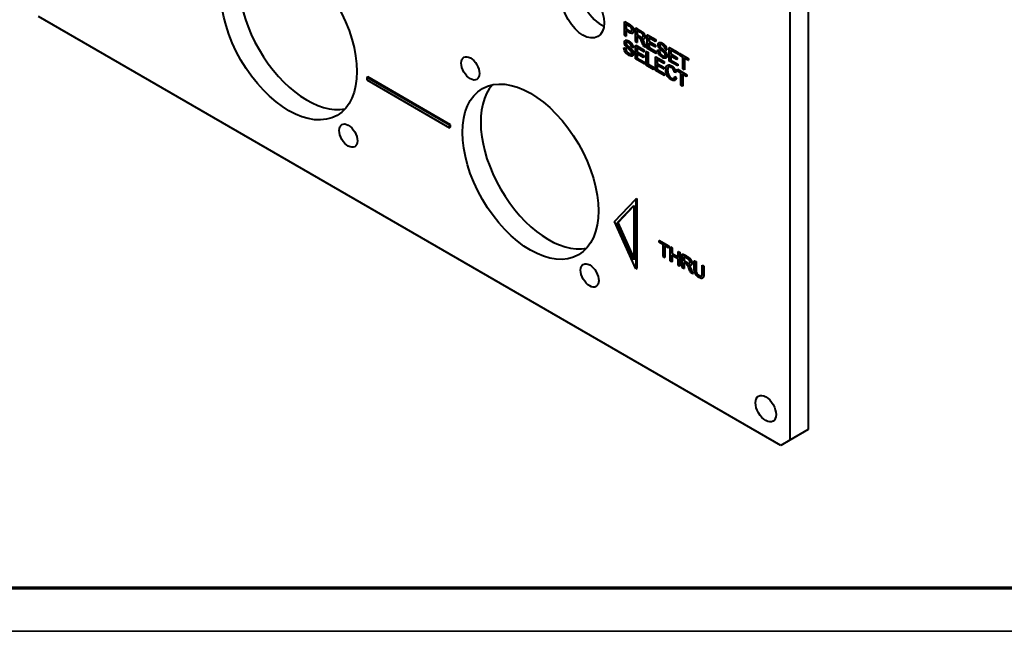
# Model space of a CAD drawing. Header units: millimetres. Extents: x 0 to 420, y -2 to 296.
# Tile 2 of 15: x 59 to 175, y 0 to 72. Entities that reach past the tile are written whole.
import ezdxf
from ezdxf import colors
from ezdxf.entities.mleader import LeaderData, LeaderLine
from ezdxf.math import Vec2, Vec3

# ---------------------------------------------------------------- set-up
doc = ezdxf.new("R2010")
doc.units = ezdxf.units.MM
for name, color, linetype in [('_Translation', 7, 'Continuous'), ('Default', 7, 'Continuous'), ('ME001036.00.04', 7, 'Continuous'), ('ME001037.00.00', 7, 'Continuous'), ('Predefinito', 7, 'Continuous')]:
    doc.layers.add(name, color=color, linetype=linetype)

# ---------------------------------------------------------------- blocks, each defined once
blk = doc.blocks.new('SE2')
at = {"layer": 'ME001036.00.04', "color": 7, "linetype": 'Continuous', "lineweight": 40}
for p, q in [((151.72, 84.84), (151.72, 23.61)), ((149.6, 83.62), (149.6, 22.38)), ((148.54, 21.77), (61.57, 71.98)), ((151.72, 23.61), (149.6, 22.38)), ((149.6, 22.38), (148.54, 21.77))]:
    blk.add_line(p, q, dxfattribs=at)
for centre, major_axis in [((90.91, 70.15), (-5.63, 9.74)), ((125.35, 72.67), (-1.75, 3.03)), ((112.16, 65.92), (0.75, -1.3)), ((119.2, 53.82), (-5.63, 9.74)), ((97.86, 58.04), (0.75, -1.3)), ((126.14, 41.67), (0.75, -1.3)), ((146.77, 26.06), (-0.85, 1.47))]:
    blk.add_ellipse(centre, major_axis=major_axis, ratio=0.57735, dxfattribs=at)
for centre, major_axis, start_param, end_param in [((93.03, 71.37), (5.62, -9.74), 3.33129, 6.093488), ((127.47, 73.9), (1.75, -3.03), 3.79273, 5.632048), ((121.32, 55.04), (5.62, -9.74), 3.33129, 6.093488)]:
    blk.add_ellipse(centre, major_axis=major_axis, ratio=0.57735, start_param=start_param, end_param=end_param, dxfattribs=at)
at = {"layer": 'ME001037.00.00', "color": 7, "linetype": 'Continuous', "lineweight": 40}
for p, q in [((130.21, 71.38), (130.25, 71.4)), ((130.21, 69.8), (130.21, 71.38)), ((130.39, 71.09), (130.39, 70.52)), ((130.39, 70.52), (130.43, 70.54)), ((130.43, 71.07), (130.43, 70.54)), ((131.5, 70.64), (131.53, 70.66)), ((131.5, 69.05), (131.5, 70.64)), ((131.67, 70.36), (131.67, 69.83)), ((130.39, 69.69), (130.21, 69.8)), ((130.39, 70.33), (130.39, 69.69)), ((130.39, 69.69), (130.43, 69.71)), ((130.43, 70.31), (130.43, 69.71)), ((131.13, 70.03), (131.18, 70.06)), ((131.67, 69.83), (131.71, 69.85)), ((131.67, 69.65), (131.67, 68.95)), ((131.71, 70.34), (131.71, 69.85)), ((131.71, 69.63), (131.71, 68.97)), ((132.48, 69.34), (132.53, 69.36)), ((132.88, 69.84), (132.91, 69.86)), ((132.88, 68.26), (132.88, 69.84)), ((132.88, 69.84), (133.86, 69.27)), ((132.91, 69.86), (133.9, 69.29)), ((133.86, 69.08), (133.06, 69.55)), ((133.06, 69.55), (133.06, 69.06)), ((133.09, 69.53), (133.09, 69.08)), ((133.86, 69.27), (133.9, 69.29)), ((133.86, 69.27), (133.86, 69.08)), ((133.9, 69.29), (133.9, 69.1)), ((130.15, 68.31), (130.19, 68.33)), ((130.15, 68.31), (130.32, 68.23)), ((130.19, 68.33), (130.36, 68.25)), ((130.35, 69.19), (130.3, 69.17)), ((130.32, 68.23), (130.36, 68.25)), ((131.2, 68.34), (131.02, 68.42)), ((131.2, 68.34), (131.23, 68.36)), ((131.67, 68.95), (131.5, 69.05)), ((131.5, 68.61), (131.53, 68.63)), ((131.5, 67.03), (131.5, 68.61)), ((131.5, 68.61), (132.48, 68.04)), ((131.53, 68.63), (132.52, 68.06)), ((131.67, 68.95), (131.71, 68.97)), ((132.48, 67.85), (131.67, 68.32)), ((131.67, 68.32), (131.67, 67.83)), ((131.71, 68.3), (131.71, 67.85)), ((132.7, 68.36), (132.47, 68.49)), ((132.48, 68.04), (132.52, 68.06)), ((132.52, 68.06), (132.52, 67.87)), ((132.7, 68.36), (132.73, 68.38)), ((133.9, 67.67), (132.88, 68.26)), ((133.06, 69.06), (133.09, 69.08)), ((133.06, 69.06), (133.81, 68.63)), ((133.81, 68.44), (133.06, 68.88)), ((133.06, 68.88), (133.06, 68.34)), ((133.06, 68.34), (133.09, 68.36)), ((133.06, 68.34), (133.9, 67.85)), ((133.09, 69.08), (133.85, 68.65)), ((133.09, 68.86), (133.09, 68.36)), ((133.09, 68.36), (133.93, 67.87)), ((133.81, 68.63), (133.85, 68.65)), ((133.81, 68.63), (133.81, 68.44)), ((133.81, 68.44), (133.85, 68.46)), ((133.85, 68.65), (133.85, 68.46)), ((133.86, 69.08), (133.9, 69.1)), ((134.09, 68.07), (134.12, 68.09)), ((134.09, 68.07), (134.26, 67.99)), ((134.12, 68.09), (134.29, 68.01)), ((134.28, 68.95), (134.24, 68.92)), ((135.13, 68.09), (134.96, 68.18)), ((135.13, 68.09), (135.17, 68.11)), ((135.43, 68.36), (135.47, 68.38)), ((135.43, 66.78), (135.43, 68.36)), ((135.43, 68.36), (136.42, 67.79)), ((135.47, 68.38), (136.45, 67.81)), ((136.42, 67.61), (135.61, 68.07)), ((135.61, 68.07), (135.61, 67.59)), ((135.64, 68.05), (135.64, 67.61)), ((131.12, 67.38), (131.16, 67.4)), ((132.51, 66.44), (131.5, 67.03)), ((131.67, 67.83), (131.71, 67.85)), ((131.67, 67.83), (132.43, 67.4)), ((132.43, 67.21), (131.67, 67.65)), ((131.67, 67.65), (131.67, 67.11)), ((131.67, 67.11), (131.71, 67.13)), ((131.67, 67.11), (132.51, 66.63)), ((131.71, 67.85), (132.47, 67.42)), ((131.71, 67.63), (131.71, 67.13)), ((131.71, 67.13), (132.55, 66.65)), ((132.43, 67.4), (132.47, 67.42)), ((132.43, 67.4), (132.43, 67.21)), ((132.43, 67.21), (132.47, 67.23)), ((132.47, 67.42), (132.47, 67.23)), ((132.48, 68.04), (132.48, 67.85)), ((132.48, 67.85), (132.52, 67.87)), ((132.76, 67.88), (132.79, 67.9)), ((132.76, 66.3), (132.76, 67.88)), ((132.76, 67.88), (132.94, 67.78)), ((132.79, 67.9), (132.97, 67.8)), ((132.94, 67.78), (132.97, 67.8)), ((132.94, 67.78), (132.94, 66.38)), ((132.97, 67.8), (132.97, 66.4)), ((133.84, 67.26), (133.87, 67.28)), ((133.84, 65.68), (133.84, 67.26)), ((133.84, 67.26), (134.82, 66.69)), ((133.87, 67.28), (134.86, 66.71)), ((133.9, 67.85), (133.93, 67.87)), ((133.9, 67.85), (133.9, 67.67)), ((133.9, 67.67), (133.93, 67.69)), ((133.93, 67.87), (133.93, 67.69)), ((134.82, 66.5), (134.01, 66.97)), ((134.01, 66.97), (134.01, 66.48)), ((134.05, 66.95), (134.05, 66.5)), ((134.26, 67.99), (134.29, 68.01)), ((135.06, 67.13), (135.1, 67.16)), ((135.61, 67.59), (135.64, 67.61)), ((135.61, 67.59), (136.36, 67.15)), ((136.36, 66.97), (135.61, 67.4)), ((135.61, 67.4), (135.61, 66.86)), ((135.64, 67.61), (136.4, 67.17)), ((135.64, 67.38), (135.64, 66.89)), ((136.36, 67.15), (136.4, 67.17)), ((136.36, 67.15), (136.36, 66.97)), ((136.36, 66.97), (136.4, 66.99)), ((136.4, 67.17), (136.4, 66.99)), ((136.42, 67.79), (136.45, 67.81)), ((136.42, 67.79), (136.42, 67.61)), ((136.42, 67.61), (136.45, 67.63)), ((136.45, 67.81), (136.45, 67.63)), ((136.6, 67.69), (136.63, 67.71)), ((136.6, 67.51), (136.6, 67.69)), ((136.6, 67.69), (137.68, 67.07)), ((137.05, 67.25), (136.6, 67.51)), ((136.63, 67.71), (137.71, 67.09)), ((137.05, 65.85), (137.05, 67.25)), ((137.68, 66.88), (137.23, 67.14)), ((137.23, 67.14), (137.23, 65.75)), ((137.26, 67.12), (137.26, 65.77)), ((137.68, 67.07), (137.71, 67.09)), ((137.68, 67.07), (137.68, 66.88)), ((137.68, 66.88), (137.71, 66.9)), ((137.71, 67.09), (137.71, 66.9)), ((132.51, 66.63), (132.55, 66.65)), ((132.51, 66.63), (132.51, 66.44)), ((132.51, 66.44), (132.55, 66.46)), ((132.55, 66.65), (132.55, 66.46)), ((133.61, 65.8), (132.76, 66.3)), ((132.94, 66.38), (132.97, 66.4)), ((132.94, 66.38), (133.61, 65.99)), ((132.97, 66.4), (133.65, 66.01)), ((133.61, 65.99), (133.65, 66.01)), ((133.61, 65.99), (133.61, 65.8)), ((133.61, 65.8), (133.65, 65.83)), ((133.65, 66.01), (133.65, 65.83)), ((134.01, 66.48), (134.05, 66.5)), ((134.01, 66.48), (134.77, 66.05)), ((134.77, 65.86), (134.01, 66.3)), ((134.01, 66.3), (134.01, 65.76)), ((134.01, 65.76), (134.05, 65.78)), ((134.01, 65.76), (134.85, 65.27)), ((134.05, 66.5), (134.81, 66.07)), ((134.05, 66.28), (134.05, 65.78)), ((134.05, 65.78), (134.89, 65.29)), ((134.77, 66.05), (134.81, 66.07)), ((134.77, 66.05), (134.77, 65.86)), ((134.77, 65.86), (134.81, 65.88)), ((134.81, 66.07), (134.81, 65.88)), ((134.82, 66.69), (134.86, 66.71)), ((134.82, 66.69), (134.82, 66.5)), ((134.82, 66.5), (134.86, 66.52)), ((134.86, 66.71), (134.86, 66.52)), ((135.28, 66.29), (135.24, 66.27)), ((136.45, 66.2), (135.43, 66.78)), ((135.61, 66.86), (135.64, 66.89)), ((135.61, 66.86), (136.45, 66.38)), ((135.64, 66.89), (136.48, 66.4)), ((136.38, 65.79), (136.42, 65.81)), ((136.38, 65.6), (136.38, 65.79)), ((136.38, 65.79), (137.46, 65.16)), ((136.42, 65.81), (137.5, 65.18)), ((136.45, 66.38), (136.48, 66.4)), ((136.45, 66.38), (136.45, 66.2)), ((136.45, 66.2), (136.48, 66.22)), ((136.48, 66.4), (136.48, 66.22)), ((137.23, 65.75), (137.05, 65.85)), ((137.23, 65.75), (137.26, 65.77)), ((100.04, 64.86), (100.14, 64.92)), ((109.73, 59.26), (100.04, 64.86)), ((100.04, 64.86), (100.04, 64.57)), ((109.84, 59.32), (100.14, 64.92)), ((134.85, 65.09), (133.84, 65.68)), ((134.85, 65.27), (134.89, 65.29)), ((134.85, 65.27), (134.85, 65.09)), ((134.85, 65.09), (134.89, 65.11)), ((134.89, 65.29), (134.89, 65.11)), ((136.24, 65.44), (136.06, 65.49)), ((136.08, 64.93), (136.12, 64.95)), ((136.08, 64.93), (136.26, 64.78)), ((136.12, 64.95), (136.3, 64.8)), ((136.24, 65.44), (136.28, 65.46)), ((136.26, 64.78), (136.3, 64.8)), ((136.83, 65.34), (136.38, 65.6)), ((136.83, 63.95), (136.83, 65.34)), ((137.46, 64.98), (137.01, 65.24)), ((137.01, 65.24), (137.01, 63.84)), ((137.05, 65.22), (137.05, 63.86)), ((137.46, 65.16), (137.5, 65.18)), ((137.46, 65.16), (137.46, 64.98)), ((137.46, 64.98), (137.5, 65)), ((137.5, 65.18), (137.5, 65)), ((100.04, 64.57), (109.73, 58.97)), ((136.1, 64.52), (136.14, 64.55)), ((137.01, 63.84), (136.83, 63.95)), ((137.01, 63.84), (137.05, 63.86)), ((109.73, 59.26), (109.84, 59.32)), ((109.73, 58.97), (109.73, 59.26)), ((109.73, 58.97), (109.84, 59.04)), ((109.84, 59.04), (109.84, 59.32)), ((129.06, 48), (131.54, 50.62)), ((129.36, 47.82), (131.3, 49.86)), ((129.47, 47.88), (131.3, 49.81)), ((131.3, 49.86), (131.3, 43.49)), ((131.54, 50.62), (131.65, 50.68)), ((131.54, 50.62), (131.54, 42.43)), ((131.65, 50.68), (131.65, 42.49)), ((131.54, 42.43), (129.06, 48)), ((129.36, 47.82), (129.47, 47.88)), ((131.3, 43.49), (129.36, 47.82)), ((131.3, 43.79), (129.47, 47.88)), ((134.28, 45.75), (134.31, 45.77)), ((134.28, 45.56), (134.28, 45.75)), ((134.28, 45.75), (135.38, 45.11)), ((134.74, 45.29), (134.28, 45.56)), ((134.31, 45.77), (135.41, 45.13)), ((134.74, 43.88), (134.74, 45.29)), ((135.38, 44.92), (134.92, 45.19)), ((134.92, 45.19), (134.92, 43.77)), ((134.95, 45.17), (134.95, 43.79)), ((135.38, 45.11), (135.41, 45.13)), ((135.38, 45.11), (135.38, 44.92)), ((135.41, 45.13), (135.41, 44.95)), ((135.58, 45), (135.61, 45.02)), ((135.58, 43.39), (135.58, 45)), ((135.58, 45), (135.76, 44.89)), ((135.61, 45.02), (135.8, 44.91)), ((134.92, 43.77), (134.74, 43.88)), ((135.38, 44.92), (135.41, 44.95)), ((135.76, 44.89), (135.8, 44.91)), ((135.76, 44.89), (135.76, 44.23)), ((135.76, 44.23), (135.8, 44.25)), ((135.76, 44.23), (136.49, 43.81)), ((136.49, 43.62), (135.76, 44.04)), ((135.76, 44.04), (135.76, 43.28)), ((135.8, 44.91), (135.8, 44.25)), ((135.8, 44.25), (136.49, 43.85)), ((135.8, 44.02), (135.8, 43.3)), ((136.49, 44.47), (136.52, 44.49)), ((136.49, 43.81), (136.49, 44.47)), ((136.49, 44.47), (136.67, 44.37)), ((136.52, 44.49), (136.7, 44.39)), ((136.67, 44.37), (136.7, 44.39)), ((136.67, 44.37), (136.67, 42.76)), ((136.7, 44.39), (136.7, 42.78)), ((136.98, 44.18), (137.02, 44.21)), ((136.98, 42.58), (136.98, 44.18)), ((137.17, 43.9), (137.17, 43.37)), ((137.2, 43.88), (137.2, 43.39)), ((134.92, 43.77), (134.95, 43.79)), ((135.76, 43.28), (135.58, 43.39)), ((135.76, 43.28), (135.8, 43.3)), ((136.49, 42.87), (136.49, 43.62)), ((136.67, 42.76), (136.49, 42.87)), ((136.67, 42.76), (136.7, 42.78)), ((137.17, 43.37), (137.2, 43.39)), ((137.17, 43.18), (137.17, 42.47)), ((137.2, 43.16), (137.2, 42.49)), ((137.99, 42.87), (138.03, 42.89)), ((138.39, 43.37), (138.42, 43.39)), ((138.39, 43.37), (138.57, 43.27)), ((138.42, 43.39), (138.61, 43.29)), ((138.57, 43.27), (138.61, 43.29)), ((139.3, 42.85), (139.33, 42.87)), ((139.3, 42.85), (139.48, 42.74)), ((139.33, 42.87), (139.51, 42.76)), ((139.48, 42.74), (139.51, 42.76)), ((131.54, 42.43), (131.65, 42.49)), ((137.17, 42.47), (136.98, 42.58)), ((137.17, 42.47), (137.2, 42.49)), ((138.21, 41.87), (137.98, 42.01)), ((138.21, 41.87), (138.24, 41.89)), ((139.34, 41.35), (139.38, 41.38))]:
    blk.add_line(p, q, dxfattribs=at)
for points, knots in [([(130.21, 71.38), (130.38, 71.28), (130.56, 71.18), (130.73, 71.08), (130.82, 71.03), (130.89, 70.98), (130.94, 70.94), (131, 70.89), (131.06, 70.83), (131.11, 70.77), (131.15, 70.71), (131.19, 70.64), (131.22, 70.55), (131.24, 70.47), (131.26, 70.39), (131.26, 70.18), (131.22, 70.09), (131.15, 70.04), (131.07, 69.99), (130.94, 70.02), (130.74, 70.13), (130.63, 70.2), (130.51, 70.27), (130.39, 70.33)], [0, 0, 0, 0, 0.217015, 0.217015, 0.217015, 0.304539, 0.304539, 0.304539, 0.381358, 0.381358, 0.381358, 0.454224, 0.454224, 0.454224, 0.534355, 0.534355, 0.671112, 0.671112, 0.671112, 0.852642, 0.852642, 0.852642, 1, 1, 1, 1]), ([(130.25, 71.4), (130.42, 71.3), (130.59, 71.2), (130.76, 71.1), (130.86, 71.05), (130.92, 71), (130.97, 70.96), (131.04, 70.91), (131.1, 70.85), (131.14, 70.79), (131.19, 70.73), (131.22, 70.66), (131.25, 70.58), (131.28, 70.49), (131.29, 70.41), (131.29, 70.2), (131.26, 70.11), (131.18, 70.06), (131.18, 70.06), (131.18, 70.06), (131.17, 70.05)], [0, 0, 0, 0, 0.2170151, 0.2170151, 0.2170151, 0.3045389, 0.3045389, 0.3045389, 0.3813585, 0.3813585, 0.3813585, 0.4542243, 0.4542243, 0.4542243, 0.5343551, 0.5343551, 0.6711116, 0.6711116, 0.6711116, 0.6769214, 0.6769214, 0.6769214, 0.6769214]), ([(130.39, 70.52), (130.51, 70.45), (130.63, 70.38), (130.75, 70.31), (130.86, 70.25), (130.95, 70.22), (131.05, 70.27), (131.07, 70.32), (131.07, 70.48), (131.06, 70.55), (131.03, 70.61), (131, 70.68), (130.96, 70.73), (130.91, 70.77), (130.88, 70.8), (130.83, 70.84), (130.74, 70.88), (130.63, 70.95), (130.51, 71.02), (130.39, 71.09)], [0, 0, 0, 0, 0.215508, 0.215508, 0.215508, 0.355035, 0.355035, 0.494563, 0.494563, 0.595601, 0.595601, 0.595601, 0.683171, 0.683171, 0.683171, 0.786664, 0.786664, 0.786664, 1, 1, 1, 1]), ([(130.43, 70.54), (130.55, 70.47), (130.66, 70.4), (130.78, 70.33), (130.9, 70.27), (130.98, 70.24), (131.04, 70.27), (131.04, 70.27), (131.04, 70.27)], [0, 0, 0, 0, 0.2155076, 0.2155076, 0.2155076, 0.3550354, 0.3550354, 0.3646383, 0.3646383, 0.3646383, 0.3646383]), ([(131.5, 70.64), (131.7, 70.52), (131.9, 70.4), (132.1, 70.29), (132.22, 70.22), (132.32, 70.15), (132.38, 70.08), (132.44, 70.02), (132.49, 69.94), (132.53, 69.84), (132.57, 69.75), (132.59, 69.66), (132.59, 69.46), (132.56, 69.38), (132.43, 69.3), (132.33, 69.31), (132.2, 69.37)], [0, 0, 0, 0, 0.318057, 0.318057, 0.318057, 0.46663, 0.46663, 0.46663, 0.573882, 0.573882, 0.573882, 0.693773, 0.693773, 0.846886, 0.846886, 1, 1, 1, 1]), ([(131.53, 70.66), (131.73, 70.54), (131.93, 70.42), (132.14, 70.31), (132.26, 70.24), (132.35, 70.17), (132.41, 70.1), (132.48, 70.04), (132.53, 69.96), (132.57, 69.86), (132.61, 69.77), (132.62, 69.68), (132.62, 69.48), (132.59, 69.41), (132.53, 69.36), (132.52, 69.36), (132.52, 69.36)], [0, 0, 0, 0, 0.3180571, 0.3180571, 0.3180571, 0.4666304, 0.4666304, 0.4666304, 0.573882, 0.573882, 0.573882, 0.6937728, 0.6937728, 0.8468864, 0.8468864, 0.8529276, 0.8529276, 0.8529276, 0.8529276]), ([(131.67, 69.83), (131.8, 69.76), (131.93, 69.68), (132.06, 69.61), (132.15, 69.56), (132.21, 69.53), (132.26, 69.53), (132.31, 69.52), (132.34, 69.53), (132.37, 69.56), (132.39, 69.59), (132.4, 69.63), (132.4, 69.76), (132.38, 69.83), (132.33, 69.91), (132.28, 69.98), (132.21, 70.05), (132.11, 70.11), (131.96, 70.19), (131.82, 70.27), (131.67, 70.36)], [0, 0, 0, 0, 0.228274, 0.228274, 0.228274, 0.344203, 0.344203, 0.344203, 0.424522, 0.424522, 0.424522, 0.498199, 0.498199, 0.60718, 0.60718, 0.60718, 0.746064, 0.746064, 0.746064, 1, 1, 1, 1]), ([(130.32, 68.23), (130.33, 68.15), (130.35, 68.07), (130.38, 68), (130.41, 67.94), (130.45, 67.87), (130.58, 67.73), (130.65, 67.68), (130.79, 67.59), (130.85, 67.57), (130.91, 67.56), (130.96, 67.56), (131, 67.57), (131.03, 67.59), (131.05, 67.62), (131.06, 67.66), (131.06, 67.75), (131.05, 67.81), (131.03, 67.86), (131, 67.91), (130.96, 67.96), (130.9, 68.02), (130.87, 68.06), (130.78, 68.13), (130.66, 68.24), (130.53, 68.35), (130.45, 68.43), (130.4, 68.49), (130.33, 68.57), (130.28, 68.64), (130.22, 68.8), (130.2, 68.87), (130.2, 69.02), (130.22, 69.09), (130.3, 69.18), (130.36, 69.2), (130.43, 69.19), (130.51, 69.19), (130.59, 69.16), (130.78, 69.05), (130.87, 68.97), (130.95, 68.89), (131.03, 68.81), (131.09, 68.72), (131.13, 68.62), (131.17, 68.53), (131.19, 68.43), (131.2, 68.34)], [0, 0, 0, 0, 0.049732, 0.049732, 0.049732, 0.104827, 0.104827, 0.159923, 0.159923, 0.209185, 0.209185, 0.209185, 0.249905, 0.249905, 0.249905, 0.28354, 0.28354, 0.317906, 0.317906, 0.317906, 0.359085, 0.359085, 0.359085, 0.428443, 0.428443, 0.428443, 0.505001, 0.505001, 0.505001, 0.557728, 0.557728, 0.610455, 0.610455, 0.668531, 0.668531, 0.726608, 0.726608, 0.726608, 0.796369, 0.796369, 0.873036, 0.873036, 0.873036, 0.937068, 0.937068, 0.937068, 1, 1, 1, 1]), ([(130.34, 69.19), (130.37, 69.21), (130.42, 69.22), (130.47, 69.21), (130.54, 69.21), (130.63, 69.18), (130.82, 69.07), (130.91, 69), (130.99, 68.91), (131.06, 68.83), (131.12, 68.74), (131.16, 68.64), (131.21, 68.55), (131.23, 68.45), (131.23, 68.36)], [0.6874013, 0.6874013, 0.6874013, 0.6874013, 0.7266077, 0.7266077, 0.7266077, 0.7963685, 0.7963685, 0.8730364, 0.8730364, 0.8730364, 0.9370682, 0.9370682, 0.9370682, 1, 1, 1, 1]), ([(132.47, 68.49), (132.41, 68.64), (132.35, 68.78), (132.29, 68.92), (132.24, 69.05), (132.19, 69.15), (132.13, 69.29), (132.1, 69.34), (132.07, 69.38), (132.04, 69.41), (132.01, 69.44), (131.99, 69.47), (131.97, 69.48), (131.93, 69.5), (131.89, 69.53), (131.82, 69.57), (131.74, 69.61), (131.67, 69.65)], [0, 0, 0, 0, 0.30682, 0.30682, 0.30682, 0.470637, 0.470637, 0.634455, 0.634455, 0.634455, 0.716944, 0.716944, 0.716944, 0.808477, 0.808477, 0.808477, 1, 1, 1, 1]), ([(131.71, 69.85), (131.84, 69.78), (131.97, 69.7), (132.1, 69.63), (132.18, 69.58), (132.25, 69.55), (132.29, 69.55), (132.33, 69.54), (132.35, 69.55), (132.37, 69.56)], [0, 0, 0, 0, 0.2282743, 0.2282743, 0.2282743, 0.3442034, 0.3442034, 0.3442034, 0.3995915, 0.3995915, 0.3995915, 0.3995915]), ([(132.2, 69.37), (132.25, 69.31), (132.29, 69.26), (132.31, 69.22), (132.37, 69.14), (132.41, 69.04), (132.46, 68.93), (132.54, 68.74), (132.62, 68.55), (132.7, 68.36)], [0, 0, 0, 0, 0.160109, 0.160109, 0.160109, 0.45305, 0.45305, 0.45305, 1, 1, 1, 1]), ([(132.24, 69.39), (132.29, 69.33), (132.32, 69.28), (132.35, 69.24), (132.4, 69.16), (132.45, 69.06), (132.5, 68.95), (132.58, 68.76), (132.65, 68.57), (132.73, 68.38)], [0, 0, 0, 0, 0.160109, 0.160109, 0.160109, 0.45305, 0.45305, 0.45305, 1, 1, 1, 1]), ([(131.02, 68.42), (131.01, 68.53), (130.98, 68.62), (130.93, 68.7), (130.87, 68.78), (130.79, 68.85), (130.58, 68.98), (130.5, 69), (130.45, 68.98), (130.4, 68.97), (130.38, 68.92), (130.38, 68.8), (130.39, 68.74), (130.43, 68.69), (130.46, 68.63), (130.55, 68.54), (130.7, 68.42), (130.85, 68.29), (130.95, 68.2), (131, 68.14), (131.08, 68.05), (131.14, 67.97), (131.18, 67.88), (131.22, 67.79), (131.24, 67.71), (131.24, 67.54), (131.22, 67.47), (131.18, 67.42), (131.13, 67.37), (131.07, 67.35), (131, 67.35), (130.92, 67.36), (130.83, 67.39), (130.61, 67.51), (130.51, 67.59), (130.42, 67.68), (130.34, 67.77), (130.27, 67.87), (130.23, 67.99), (130.18, 68.1), (130.15, 68.2), (130.15, 68.31)], [0, 0, 0, 0, 0.061081, 0.061081, 0.061081, 0.129021, 0.129021, 0.199324, 0.199324, 0.199324, 0.244261, 0.244261, 0.283399, 0.283399, 0.283399, 0.36367, 0.36367, 0.36367, 0.450492, 0.450492, 0.450492, 0.513288, 0.513288, 0.513288, 0.571902, 0.571902, 0.629792, 0.629792, 0.629792, 0.695152, 0.695152, 0.695152, 0.766355, 0.766355, 0.856855, 0.856855, 0.856855, 0.928258, 0.928258, 0.928258, 1, 1, 1, 1]), ([(130.36, 68.25), (130.37, 68.17), (130.38, 68.09), (130.41, 68.02), (130.44, 67.96), (130.49, 67.89), (130.61, 67.75), (130.68, 67.7), (130.83, 67.61), (130.89, 67.59), (130.94, 67.58), (130.98, 67.58), (131.02, 67.58), (131.04, 67.6)], [0, 0, 0, 0, 0.0497319, 0.0497319, 0.0497319, 0.1048274, 0.1048274, 0.1599229, 0.1599229, 0.2091847, 0.2091847, 0.2091847, 0.2406926, 0.2406926, 0.2406926, 0.2406926]), ([(130.47, 68.99), (130.43, 68.97), (130.41, 68.93), (130.41, 68.82), (130.43, 68.76), (130.46, 68.71), (130.5, 68.65), (130.59, 68.56), (130.74, 68.44), (130.88, 68.32), (130.98, 68.22), (131.04, 68.16), (131.12, 68.07), (131.18, 67.99), (131.22, 67.9), (131.25, 67.81), (131.27, 67.73), (131.27, 67.56), (131.25, 67.49), (131.21, 67.44), (131.2, 67.42), (131.18, 67.41), (131.16, 67.4)], [0.20602, 0.20602, 0.20602, 0.20602, 0.2442608, 0.2442608, 0.2833988, 0.2833988, 0.2833988, 0.3636701, 0.3636701, 0.3636701, 0.4504925, 0.4504925, 0.4504925, 0.5132877, 0.5132877, 0.5132877, 0.5719017, 0.5719017, 0.629792, 0.629792, 0.629792, 0.6531447, 0.6531447, 0.6531447, 0.6531447]), ([(134.96, 68.18), (134.95, 68.28), (134.92, 68.37), (134.81, 68.54), (134.73, 68.61), (134.62, 68.67), (134.52, 68.73), (134.44, 68.75), (134.39, 68.74), (134.34, 68.72), (134.31, 68.68), (134.31, 68.56), (134.33, 68.5), (134.36, 68.44), (134.4, 68.39), (134.49, 68.3), (134.64, 68.17), (134.78, 68.05), (134.88, 67.96), (134.94, 67.9), (135.02, 67.81), (135.08, 67.72), (135.12, 67.64), (135.15, 67.55), (135.17, 67.46), (135.17, 67.29), (135.15, 67.23), (135.11, 67.18), (135.07, 67.13), (135.01, 67.1), (134.93, 67.11), (134.85, 67.11), (134.76, 67.14), (134.54, 67.27), (134.44, 67.35), (134.36, 67.44), (134.27, 67.53), (134.21, 67.63), (134.16, 67.74), (134.11, 67.85), (134.09, 67.96), (134.09, 68.07)], [0, 0, 0, 0, 0.065172, 0.065172, 0.130345, 0.130345, 0.130345, 0.199459, 0.199459, 0.199459, 0.244416, 0.244416, 0.283572, 0.283572, 0.283572, 0.363805, 0.363805, 0.363805, 0.450618, 0.450618, 0.450618, 0.513219, 0.513219, 0.513219, 0.571165, 0.571165, 0.629836, 0.629836, 0.629836, 0.695166, 0.695166, 0.695166, 0.765996, 0.765996, 0.856873, 0.856873, 0.856873, 0.928294, 0.928294, 0.928294, 1, 1, 1, 1]), ([(134.26, 67.99), (134.26, 67.9), (134.28, 67.83), (134.31, 67.76), (134.34, 67.69), (134.39, 67.62), (134.45, 67.56), (134.51, 67.49), (134.58, 67.43), (134.73, 67.35), (134.79, 67.32), (134.9, 67.31), (134.93, 67.32), (134.96, 67.35), (134.99, 67.37), (135, 67.41), (135, 67.51), (134.99, 67.56), (134.94, 67.66), (134.89, 67.72), (134.84, 67.78), (134.8, 67.81), (134.72, 67.89), (134.59, 67.99), (134.47, 68.1), (134.38, 68.18), (134.33, 68.24), (134.27, 68.32), (134.22, 68.4), (134.15, 68.55), (134.14, 68.63), (134.14, 68.78), (134.16, 68.84), (134.24, 68.94), (134.29, 68.96), (134.37, 68.95), (134.44, 68.94), (134.53, 68.91), (134.72, 68.8), (134.81, 68.73), (134.89, 68.65), (134.96, 68.56), (135.02, 68.48), (135.11, 68.28), (135.13, 68.19), (135.13, 68.09)], [0, 0, 0, 0, 0.049729, 0.049729, 0.049729, 0.09857, 0.09857, 0.09857, 0.153361, 0.153361, 0.201706, 0.201706, 0.250051, 0.250051, 0.250051, 0.285846, 0.285846, 0.32242, 0.32242, 0.358994, 0.358994, 0.358994, 0.428591, 0.428591, 0.428591, 0.504893, 0.504893, 0.504893, 0.558424, 0.558424, 0.611955, 0.611955, 0.669309, 0.669309, 0.726664, 0.726664, 0.726664, 0.796307, 0.796307, 0.872845, 0.872845, 0.872845, 0.936423, 0.936423, 1, 1, 1, 1]), ([(134.28, 68.95), (134.31, 68.97), (134.35, 68.97), (134.4, 68.97), (134.48, 68.96), (134.56, 68.93), (134.75, 68.82), (134.84, 68.75), (134.92, 68.67), (135, 68.59), (135.06, 68.5), (135.14, 68.3), (135.16, 68.21), (135.17, 68.11)], [0.6879535, 0.6879535, 0.6879535, 0.6879535, 0.7266639, 0.7266639, 0.7266639, 0.7963069, 0.7963069, 0.8728453, 0.8728453, 0.8728453, 0.9364226, 0.9364226, 1, 1, 1, 1]), ([(134.4, 68.75), (134.36, 68.73), (134.35, 68.69), (134.35, 68.58), (134.36, 68.52), (134.4, 68.46), (134.43, 68.41), (134.52, 68.32), (134.67, 68.19), (134.82, 68.07), (134.92, 67.98), (134.97, 67.92), (135.05, 67.83), (135.11, 67.74), (135.15, 67.66), (135.19, 67.57), (135.21, 67.48), (135.21, 67.31), (135.19, 67.25), (135.15, 67.2), (135.13, 67.18), (135.11, 67.16), (135.09, 67.15)], [0.2061617, 0.2061617, 0.2061617, 0.2061617, 0.2444159, 0.2444159, 0.2835716, 0.2835716, 0.2835716, 0.3638049, 0.3638049, 0.3638049, 0.4506184, 0.4506184, 0.4506184, 0.5132191, 0.5132191, 0.5132191, 0.5711653, 0.5711653, 0.6298359, 0.6298359, 0.6298359, 0.6528602, 0.6528602, 0.6528602, 0.6528602]), ([(134.29, 68.01), (134.3, 67.92), (134.32, 67.85), (134.35, 67.78), (134.38, 67.71), (134.42, 67.64), (134.49, 67.58), (134.55, 67.51), (134.62, 67.45), (134.76, 67.37), (134.82, 67.34), (134.92, 67.33), (134.95, 67.34), (134.98, 67.35)], [0, 0, 0, 0, 0.0497289, 0.0497289, 0.0497289, 0.09857, 0.09857, 0.09857, 0.1533609, 0.1533609, 0.2017057, 0.2017057, 0.2393767, 0.2393767, 0.2393767, 0.2393767]), ([(136.26, 64.78), (136.22, 64.63), (136.16, 64.54), (135.96, 64.47), (135.84, 64.49), (135.55, 64.66), (135.43, 64.76), (135.34, 64.89), (135.24, 65.01), (135.17, 65.15), (135.08, 65.47), (135.05, 65.62), (135.05, 65.94), (135.08, 66.07), (135.14, 66.16), (135.19, 66.25), (135.27, 66.3), (135.37, 66.3), (135.47, 66.31), (135.58, 66.28), (135.84, 66.13), (135.95, 66.02), (136.04, 65.89), (136.14, 65.75), (136.2, 65.6), (136.24, 65.44)], [0, 0, 0, 0, 0.104369, 0.104369, 0.208738, 0.208738, 0.317122, 0.317122, 0.317122, 0.414223, 0.414223, 0.511324, 0.511324, 0.616516, 0.616516, 0.616516, 0.708785, 0.708785, 0.708785, 0.799111, 0.799111, 0.902438, 0.902438, 0.902438, 1, 1, 1, 1]), ([(136.06, 65.49), (136.03, 65.62), (135.98, 65.73), (135.92, 65.82), (135.86, 65.91), (135.79, 65.98), (135.7, 66.03), (135.59, 66.09), (135.5, 66.11), (135.43, 66.1), (135.36, 66.08), (135.31, 66.03), (135.28, 65.95), (135.26, 65.87), (135.24, 65.77), (135.24, 65.53), (135.26, 65.41), (135.32, 65.17), (135.38, 65.06), (135.45, 64.97), (135.52, 64.88), (135.6, 64.81), (135.78, 64.7), (135.87, 64.69), (136.01, 64.74), (136.06, 64.82), (136.08, 64.93)], [0, 0, 0, 0, 0.09709, 0.09709, 0.09709, 0.18706, 0.18706, 0.18706, 0.290717, 0.290717, 0.290717, 0.385558, 0.385558, 0.385558, 0.47169, 0.47169, 0.583053, 0.583053, 0.694415, 0.694415, 0.694415, 0.783259, 0.783259, 0.89163, 0.89163, 1, 1, 1, 1]), ([(135.42, 66.1), (135.37, 66.07), (135.34, 66.03), (135.32, 65.97), (135.29, 65.89), (135.27, 65.79), (135.27, 65.56), (135.29, 65.43), (135.36, 65.19), (135.41, 65.08), (135.48, 64.99), (135.56, 64.9), (135.63, 64.83), (135.82, 64.73), (135.9, 64.71), (135.98, 64.74), (135.99, 64.74), (136, 64.75)], [0.3155616, 0.3155616, 0.3155616, 0.3155616, 0.3855582, 0.3855582, 0.3855582, 0.4716902, 0.4716902, 0.5830528, 0.5830528, 0.6944154, 0.6944154, 0.6944154, 0.7832595, 0.7832595, 0.8916297, 0.8916297, 0.9039577, 0.9039577, 0.9039577, 0.9039577]), ([(135.28, 66.29), (135.31, 66.31), (135.36, 66.32), (135.4, 66.32), (135.5, 66.33), (135.61, 66.3), (135.87, 66.15), (135.99, 66.04), (136.08, 65.91), (136.17, 65.77), (136.24, 65.62), (136.28, 65.46)], [0.6662204, 0.6662204, 0.6662204, 0.6662204, 0.7087849, 0.7087849, 0.7087849, 0.7991107, 0.7991107, 0.902438, 0.902438, 0.902438, 1, 1, 1, 1]), ([(136.98, 44.18), (137.19, 44.07), (137.39, 43.95), (137.6, 43.83), (137.72, 43.76), (137.82, 43.69), (137.95, 43.56), (138, 43.48), (138.04, 43.38), (138.08, 43.28), (138.09, 43.19), (138.09, 42.99), (138.06, 42.91), (137.93, 42.83), (137.84, 42.84), (137.7, 42.9)], [0, 0, 0, 0, 0.318047, 0.318047, 0.318047, 0.445967, 0.445967, 0.573888, 0.573888, 0.573888, 0.693777, 0.693777, 0.846888, 0.846888, 1, 1, 1, 1]), ([(137.02, 44.21), (137.22, 44.09), (137.43, 43.97), (137.63, 43.85), (137.76, 43.78), (137.85, 43.71), (137.98, 43.58), (138.03, 43.5), (138.07, 43.4), (138.11, 43.31), (138.13, 43.21), (138.13, 43.01), (138.1, 42.93), (138.03, 42.89), (138.03, 42.89), (138.03, 42.89)], [0, 0, 0, 0, 0.3180468, 0.3180468, 0.3180468, 0.4459673, 0.4459673, 0.5738877, 0.5738877, 0.5738877, 0.6937769, 0.6937769, 0.8468885, 0.8468885, 0.852925, 0.852925, 0.852925, 0.852925]), ([(137.17, 43.37), (137.3, 43.29), (137.43, 43.22), (137.56, 43.14), (137.65, 43.09), (137.71, 43.06), (137.81, 43.05), (137.84, 43.06), (137.87, 43.09), (137.89, 43.12), (137.9, 43.16), (137.9, 43.29), (137.88, 43.37), (137.83, 43.44), (137.79, 43.52), (137.71, 43.59), (137.61, 43.65), (137.46, 43.73), (137.31, 43.82), (137.17, 43.9)], [0, 0, 0, 0, 0.228518, 0.228518, 0.228518, 0.326471, 0.326471, 0.424424, 0.424424, 0.424424, 0.498184, 0.498184, 0.607288, 0.607288, 0.607288, 0.745792, 0.745792, 0.745792, 1, 1, 1, 1]), ([(137.98, 42.01), (137.91, 42.15), (137.85, 42.3), (137.79, 42.44), (137.74, 42.57), (137.69, 42.67), (137.66, 42.74), (137.62, 42.81), (137.59, 42.87), (137.57, 42.91), (137.54, 42.94), (137.51, 42.97), (137.48, 43), (137.46, 43.01), (137.43, 43.03), (137.38, 43.06), (137.31, 43.1), (137.24, 43.14), (137.17, 43.18)], [0, 0, 0, 0, 0.306613, 0.306613, 0.306613, 0.515932, 0.515932, 0.515932, 0.634952, 0.634952, 0.634952, 0.716712, 0.716712, 0.716712, 0.809145, 0.809145, 0.809145, 1, 1, 1, 1]), ([(137.2, 43.39), (137.33, 43.31), (137.47, 43.24), (137.6, 43.16), (137.68, 43.11), (137.75, 43.09), (137.83, 43.07), (137.85, 43.08), (137.88, 43.09)], [0, 0, 0, 0, 0.2285182, 0.2285182, 0.2285182, 0.326471, 0.326471, 0.3943172, 0.3943172, 0.3943172, 0.3943172]), ([(137.7, 42.9), (137.75, 42.84), (137.79, 42.79), (137.81, 42.75), (137.87, 42.66), (137.92, 42.56), (137.97, 42.45), (138.05, 42.26), (138.13, 42.06), (138.21, 41.87)], [0, 0, 0, 0, 0.16006, 0.16006, 0.16006, 0.453367, 0.453367, 0.453367, 1, 1, 1, 1]), ([(137.74, 42.92), (137.79, 42.86), (137.82, 42.81), (137.85, 42.77), (137.9, 42.68), (137.95, 42.58), (138, 42.47), (138.08, 42.28), (138.16, 42.08), (138.24, 41.89)], [0, 0, 0, 0, 0.16006, 0.16006, 0.16006, 0.453367, 0.453367, 0.453367, 1, 1, 1, 1]), ([(139.48, 42.74), (139.48, 42.43), (139.48, 42.13), (139.48, 41.82), (139.48, 41.65), (139.46, 41.53), (139.43, 41.46), (139.4, 41.38), (139.34, 41.34), (139.26, 41.33), (139.18, 41.31), (139.07, 41.35), (138.81, 41.5), (138.7, 41.59), (138.62, 41.69), (138.54, 41.78), (138.48, 41.89), (138.44, 42.01), (138.41, 42.13), (138.39, 42.28), (138.39, 42.45), (138.39, 42.76), (138.39, 43.06), (138.39, 43.37)], [0, 0, 0, 0, 0.229163, 0.229163, 0.229163, 0.325778, 0.325778, 0.325778, 0.402506, 0.402506, 0.402506, 0.499254, 0.499254, 0.592667, 0.592667, 0.592667, 0.669452, 0.669452, 0.669452, 0.770844, 0.770844, 0.770844, 1, 1, 1, 1]), ([(138.57, 43.27), (138.57, 42.96), (138.57, 42.65), (138.57, 42.34), (138.57, 42.2), (138.58, 42.09), (138.6, 42.01), (138.63, 41.94), (138.67, 41.86), (138.72, 41.79), (138.78, 41.73), (138.84, 41.67), (139.06, 41.55), (139.15, 41.53), (139.21, 41.56), (139.27, 41.6), (139.3, 41.72), (139.3, 41.92), (139.3, 42.23), (139.3, 42.54), (139.3, 42.85)], [0, 0, 0, 0, 0.272305, 0.272305, 0.272305, 0.364375, 0.364375, 0.364375, 0.425147, 0.425147, 0.425147, 0.490001, 0.490001, 0.601397, 0.601397, 0.601397, 0.727726, 0.727726, 0.727726, 1, 1, 1, 1]), ([(138.61, 43.29), (138.61, 42.98), (138.61, 42.67), (138.61, 42.36), (138.61, 42.22), (138.62, 42.11), (138.64, 42.03), (138.66, 41.96), (138.7, 41.88), (138.76, 41.82), (138.81, 41.75), (138.88, 41.69), (139.09, 41.57), (139.18, 41.55), (139.24, 41.58)], [0, 0, 0, 0, 0.2723046, 0.2723046, 0.2723046, 0.3643747, 0.3643747, 0.3643747, 0.4251473, 0.4251473, 0.4251473, 0.490001, 0.490001, 0.5986966, 0.5986966, 0.5986966, 0.5986966]), ([(139.51, 42.76), (139.51, 42.46), (139.51, 42.15), (139.51, 41.84), (139.51, 41.67), (139.5, 41.56), (139.47, 41.48), (139.45, 41.43), (139.42, 41.4), (139.38, 41.37)], [0, 0, 0, 0, 0.2291629, 0.2291629, 0.2291629, 0.3257781, 0.3257781, 0.3257781, 0.3735318, 0.3735318, 0.3735318, 0.3735318])]:
    blk.add_open_spline(points, degree=3, knots=knots, dxfattribs=at)
blk.add_open_spline([(136.3, 64.8), (136.27, 64.67), (136.21, 64.59), (136.14, 64.54)], degree=3, dxfattribs=at)
blk = doc.blocks.new('_DOT')
at = {"color": 0, "linetype": 'ByBlock', "lineweight": -2}
blk.add_line((-0.5, 0), (-1, 0), dxfattribs=at)
at = {"color": 0, "linetype": 'ByBlock', "const_width": 0.5}
blk.add_lwpolyline([(-0.25, 0, 1), (0.25, 0, 1)], format="xyb", close=True, dxfattribs=at)

msp = doc.modelspace()

# ---------------------------------------------------------------- linework, layer by layer
at = {"layer": '_Translation', "color": 7, "linetype": 'Continuous', "lineweight": 70}
msp.add_line((415.345, 5.051), (5.475, 5.051), dxfattribs=at)
at = {"layer": 'Predefinito', "color": 7, "linetype": 'Continuous', "lineweight": 35}
msp.add_line((420.012, -0.008), (0.74, -0.008), dxfattribs=at)

# ---------------------------------------------------------------- block references
at = {"layer": 'Default'}
msp.add_blockref('SE2', (0, 0), dxfattribs=at)

# ---------------------------------------------------------------- leaders
at = {"layer": 'Default', "color": 7, "linetype": 'Continuous', "lineweight": 35}
ml = msp.add_multileader_mtext('Standard', dxfattribs=at)
ml.set_content('{\\pxsm0.9;\\fSolid Edge ISO|b1||i0||c0|p34;\\W1.;-\\P}', color=256)
ml.set_leader_properties()
ml.set_arrow_properties(name='DOT')
ml.build(insert=Vec2(0, 0))
ml.multileader.update_dxf_attribs({"leader_type": 0, "dogleg_length": 0, "arrow_head_size": 3.75})
ctx = ml.context
ctx.base_point, ctx.char_height, ctx.arrow_head_size, ctx.landing_gap_size = Vec3(303.756, 58.384), 2.5, 3.75, 0.875
notes = []
notes.append((ctx, [(0, (0, 0, 0), (0, 0), (1, 0), 1, [])]))
ctx.mtext.insert = Vec3(305.756, 59.634)
ml = msp.add_multileader_mtext('Standard', dxfattribs=at)
ml.set_content('{\\pxsm0.9;\\fSolid Edge ISO|b1||i0||c0|p34;\\W1.;-\\P}', color=256)
ml.set_leader_properties()
ml.set_arrow_properties(name='DOT')
ml.build(insert=Vec2(0, 0))
ml.multileader.update_dxf_attribs({"leader_type": 0, "dogleg_length": 0, "arrow_head_size": 3.75})
ctx = ml.context
ctx.base_point, ctx.char_height, ctx.arrow_head_size, ctx.landing_gap_size = Vec3(232.604, 58.272), 2.5, 3.75, 0.875
notes.append((ctx, [(0, (0, 0, 0), (0, 0), (1, 0), 1, [])]))
ctx.mtext.insert = Vec3(234.604, 59.522)
ml = msp.add_multileader_mtext('Standard', dxfattribs=at)
ml.set_content('{\\pxsm0.9;\\fSolid Edge ISO|b1||i0||c0|p34;\\W1.;-\\P}', color=256)
ml.set_leader_properties()
ml.set_arrow_properties(name='DOT')
ml.build(insert=Vec2(0, 0))
ml.multileader.update_dxf_attribs({"leader_type": 0, "dogleg_length": 0, "arrow_head_size": 3.75})
ctx = ml.context
ctx.base_point, ctx.char_height, ctx.arrow_head_size, ctx.landing_gap_size = Vec3(303.693, 53.705), 2.5, 3.75, 0.875
notes.append((ctx, [(0, (0, 0, 0), (0, 0), (1, 0), 1, [])]))
ctx.mtext.insert = Vec3(305.693, 54.955)
ml = msp.add_multileader_mtext('Standard', dxfattribs=at)
ml.set_content('{\\pxsm0.9;\\fSolid Edge ISO|b1||i0||c0|p34;\\W1.;-\\P}', color=256)
ml.set_leader_properties()
ml.set_arrow_properties(name='DOT')
ml.build(insert=Vec2(0, 0))
ml.multileader.update_dxf_attribs({"leader_type": 0, "dogleg_length": 0, "arrow_head_size": 3.75})
ctx = ml.context
ctx.base_point, ctx.char_height, ctx.arrow_head_size, ctx.landing_gap_size = Vec3(232.632, 53.451), 2.5, 3.75, 0.875
notes.append((ctx, [(0, (0, 0, 0), (0, 0), (1, 0), 1, [])]))
ctx.mtext.insert = Vec3(234.632, 54.701)
ml = msp.add_multileader_mtext('Standard', dxfattribs=at)
ml.set_content('{\\pxsm0.9;\\fSolid Edge ISO|b1||i0||c0|p34;\\W1.;DSP-LITE\\P}', color=256)
ml.set_leader_properties()
ml.set_arrow_properties(name='DOT')
ml.build(insert=Vec2(0, 0))
ml.multileader.update_dxf_attribs({"leader_type": 0, "dogleg_length": 0, "arrow_head_size": 3.75})
ctx = ml.context
ctx.base_point, ctx.char_height, ctx.arrow_head_size, ctx.landing_gap_size = Vec3(303.768, 44.808), 2.5, 3.75, 0.875
notes.append((ctx, [(0, (0, 0, 0), (0, 0), (1, 0), 1, [])]))
ctx.mtext.insert = Vec3(305.768, 46.078)
ml = msp.add_multileader_mtext('Standard', dxfattribs=at)
ml.set_content('{\\pxsm0.9;\\fSolid Edge ISO|b1||i0||c0|p34;\\W1.;-\\P}', color=256)
ml.set_leader_properties()
ml.set_arrow_properties(name='DOT')
ml.build(insert=Vec2(0, 0))
ml.multileader.update_dxf_attribs({"leader_type": 0, "dogleg_length": 0, "arrow_head_size": 3.75})
ctx = ml.context
ctx.base_point, ctx.char_height, ctx.arrow_head_size, ctx.landing_gap_size = Vec3(232.487, 44.836), 2.5, 3.75, 0.875
notes.append((ctx, [(0, (0, 0, 0), (0, 0), (1, 0), 1, [])]))
ctx.mtext.insert = Vec3(234.487, 46.086)
ml = msp.add_multileader_mtext('Standard', dxfattribs=at)
ml.set_content('{\\pxsm0.9;\\fSolid Edge ISO|b1||i0||c0|p34;\\W1.;-\\P}', color=256)
ml.set_leader_properties()
ml.set_arrow_properties(name='DOT')
ml.build(insert=Vec2(0, 0))
ml.multileader.update_dxf_attribs({"leader_type": 0, "dogleg_length": 0, "arrow_head_size": 3.75})
ctx = ml.context
ctx.base_point, ctx.char_height, ctx.arrow_head_size, ctx.landing_gap_size = Vec3(232.475, 39.85), 2.5, 3.75, 0.875
notes.append((ctx, [(0, (0, 0, 0), (0, 0), (1, 0), 1, [])]))
ctx.mtext.insert = Vec3(234.475, 41.1)
ml = msp.add_multileader_mtext('Standard', dxfattribs=at)
ml.set_content('{\\pxsm0.9;\\fSolid Edge ISO|b1||i0||c0|p34;\\W1.;-\\P}', color=256)
ml.set_leader_properties()
ml.set_arrow_properties(name='DOT')
ml.build(insert=Vec2(0, 0))
ml.multileader.update_dxf_attribs({"leader_type": 0, "dogleg_length": 0, "arrow_head_size": 3.75})
ctx = ml.context
ctx.base_point, ctx.char_height, ctx.arrow_head_size, ctx.landing_gap_size = Vec3(303.717, 39.808), 2.5, 3.75, 0.875
notes.append((ctx, [(0, (0, 0, 0), (0, 0), (1, 0), 1, [])]))
ctx.mtext.insert = Vec3(305.717, 41.058)
ml = msp.add_multileader_mtext('Standard', dxfattribs=at)
ml.set_content('{\\pxsm0.9;\\fSolid Edge ISO|b0||i0||c0|p34;\\W1.;1:1\\P}', color=256)
ml.set_leader_properties()
ml.set_arrow_properties(name='DOT')
ml.build(insert=Vec2(0, 0))
ml.multileader.update_dxf_attribs({"leader_type": 0, "dogleg_length": 0, "arrow_head_size": 4.5})
ctx = ml.context
ctx.base_point, ctx.char_height, ctx.arrow_head_size, ctx.landing_gap_size = Vec3(331.031, 25.828), 3, 4.5, 1.05
ctx.text_align_type = 1
notes.append((ctx, [(0, (0, 0, 0), (0, 0), (1, 0), 1, [])]))
ctx.mtext.insert, ctx.mtext.alignment = Vec3(334.33, 27.331), 2
ml = msp.add_multileader_mtext('Standard', dxfattribs=at)
ml.set_content('{\\pxsm0.9;\\fSolid Edge ISO|b0||i0||c0|p34;\\W1.;1/1\\P}', color=256)
ml.set_leader_properties()
ml.set_arrow_properties(name='DOT')
ml.build(insert=Vec2(0, 0))
ml.multileader.update_dxf_attribs({"leader_type": 0, "dogleg_length": 0, "arrow_head_size": 4.5})
ctx = ml.context
ctx.base_point, ctx.char_height, ctx.arrow_head_size, ctx.landing_gap_size = Vec3(380.167, 25.394), 3, 4.5, 1.05
ctx.text_align_type = 1
notes.append((ctx, [(0, (0, 0, 0), (0, 0), (1, 0), 1, [])]))
ctx.mtext.insert, ctx.mtext.alignment = Vec3(383.766, 26.899), 2
ml = msp.add_multileader_mtext('Standard', dxfattribs=at)
ml.set_content('{\\pxsm0.9;\\fSolid Edge ISO|b0||i0||c0|p34;\\W1.;0.0 kg\\P}', color=256)
ml.set_leader_properties()
ml.set_arrow_properties(name='DOT')
ml.build(insert=Vec2(0, 0))
ml.multileader.update_dxf_attribs({"leader_type": 0, "dogleg_length": 0, "arrow_head_size": 3.75})
ctx = ml.context
ctx.base_point, ctx.char_height, ctx.arrow_head_size, ctx.landing_gap_size = Vec3(393.448, 15.582), 2.5, 3.75, 0.875
notes.append((ctx, [(0, (0, 0, 0), (0, 0), (1, 0), 1, [])]))
ctx.mtext.insert = Vec3(395.448, 17.158)
ml = msp.add_multileader_mtext('Standard', dxfattribs=at)
ml.set_content('{\\pxsm0.9;\\fArial|b0||i0||c0|p34;\\W1.;00\\P}', color=256)
ml.set_leader_properties()
ml.set_arrow_properties(name='DOT')
ml.build(insert=Vec2(0, 0))
ml.multileader.update_dxf_attribs({"leader_type": 0, "dogleg_length": 0, "arrow_head_size": 7.5})
ctx = ml.context
ctx.base_point, ctx.char_height, ctx.arrow_head_size, ctx.landing_gap_size = Vec3(378.456, 12.306), 5, 7.5, 1.75
ctx.text_align_type = 1
notes.append((ctx, [(0, (0, 0, 0), (0, 0), (1, 0), 1, [])]))
ctx.mtext.insert, ctx.mtext.alignment = Vec3(384.024, 14.848), 2
ml = msp.add_multileader_mtext('Standard', dxfattribs=at)
ml.set_content('{\\pxsm0.9;\\fArial|b0||i0||c0|p34;\\W1.;KTDSPL01.00\\P}', color=256)
ml.set_leader_properties()
ml.set_arrow_properties(name='DOT')
ml.build(insert=Vec2(0, 0))
ml.multileader.update_dxf_attribs({"leader_type": 0, "dogleg_length": 0, "arrow_head_size": 7.5})
ctx = ml.context
ctx.base_point, ctx.char_height, ctx.arrow_head_size, ctx.landing_gap_size = Vec3(327.139, 12.259), 5, 7.5, 1.75
notes.append((ctx, [(0, (0, 0, 0), (0, 0), (1, 0), 1, [])]))
ctx.mtext.insert = Vec3(329.139, 14.801)
ml = msp.add_multileader_mtext('Standard', dxfattribs=at)
ml.set_content('{\\pxsm0.9;\\fSolid Edge ISO|b0||i0||c0|p34;\\W1.;0.0 mm^ 3\\P}', color=256)
ml.set_leader_properties()
ml.set_arrow_properties(name='DOT')
ml.build(insert=Vec2(0, 0))
ml.multileader.update_dxf_attribs({"leader_type": 0, "dogleg_length": 0, "arrow_head_size": 3.75})
ctx = ml.context
ctx.base_point, ctx.char_height, ctx.arrow_head_size, ctx.landing_gap_size = Vec3(393.214, 7.775), 2.5, 3.75, 0.875
notes.append((ctx, [(0, (0, 0, 0), (0, 0), (1, 0), 1, [])]))
ctx.mtext.insert = Vec3(395.214, 9.037)
for ctx, leaders in notes:
    for number, flags, end, landing, length, lines in leaders:
        leader = LeaderData()
        leader.index, (leader.has_last_leader_line, leader.has_dogleg_vector, leader.attachment_direction) = number, flags
        leader.last_leader_point, leader.dogleg_vector, leader.dogleg_length = Vec3(end), Vec3(landing), length
        for number, points, colour, breaks in lines:
            line = LeaderLine()
            line.index, line.vertices, line.color, line.breaks = number, Vec3.list(points), colors.encode_raw_color(colour), breaks
            leader.lines.append(line)
        ctx.leaders.append(leader)

doc.saveas('drawing.dxf')
